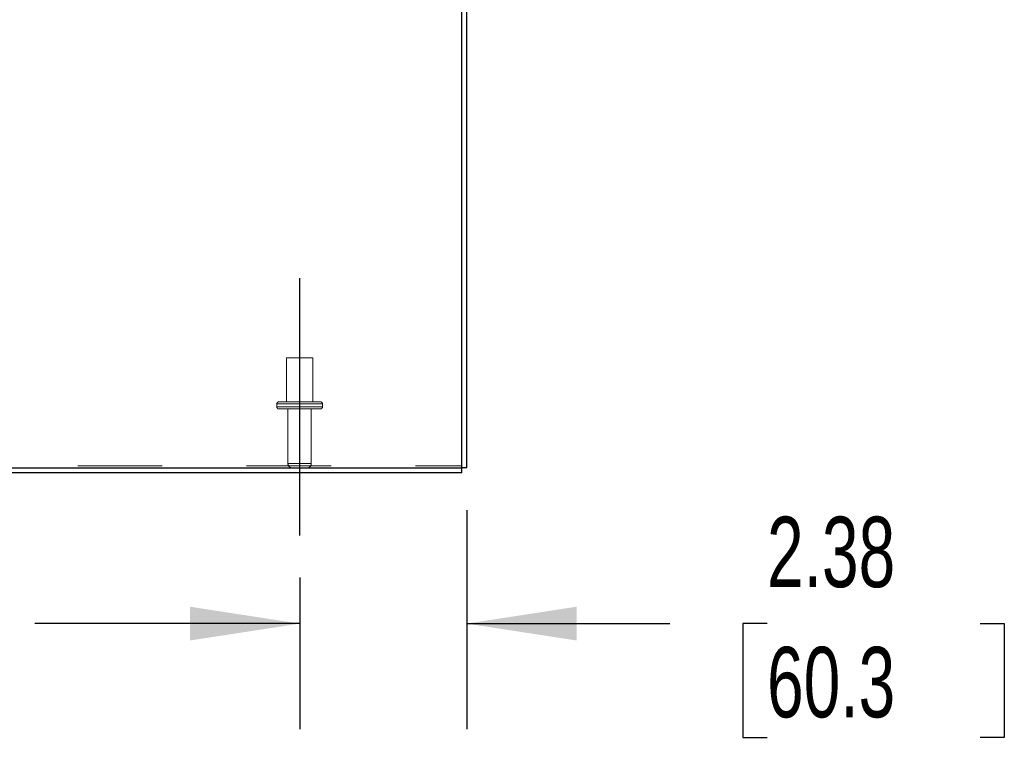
# Model space of a CAD drawing. Header units: inches. Extents: x 0.2 to 10.7, y 0.2 to 7.9.
# Tile 16 of 104: x 4.1 to 5.2, y 1.1 to 1.9. Entities that reach past the tile are written whole.
import ezdxf

# ---------------------------------------------------------------- set-up
doc = ezdxf.new("R2010")
doc.units = ezdxf.units.IN
doc.header["$MEASUREMENT"] = 0
doc.linetypes.add('CENTERX2', pattern=[0.8, 0.5, -0.1, 0.1, -0.1])
doc.linetypes.add('HIDDEN', pattern=[0.075, 0.05, -0.025])
doc.layers.add('CENTER', color=40, linetype='CENTERX2')
doc.layers.add('DIMENSIONS', color=140, linetype='Continuous')
doc.styles.add('SLDTEXTSTYLE0', font='TXT', dxfattribs={"width": 0.7})
doc.dimstyles.new('SLDDIMSTYLE0', dxfattribs={"dimtxt": 0.084961, "dimasz": 0.13, "dimexe": 0, "dimexo": 0.0625, "dimgap": 0.02124, "dimtad": 0, "dimtih": 1, "dimtoh": 1, "dimlfac": 12, "dimrnd": 1e-09, "dimzin": 12, "dimdsep": 46, "dimtxsty": 'SLDTEXTSTYLE0', "dimsah": 1, "dimcen": 0.09, "dimadec": 0, "dimazin": 3, "dimtfac": 1, "dimtofl": 0, "dimtmove": 0, "dimatfit": 3, "dimfxl": 0, "dimfrac": 2, "dimtolj": 1, "dimtzin": 12, "dimarcsym": 0})
doc.dimstyles.new('SLDDIMSTYLE1', dxfattribs={"dimtxt": 0.084961, "dimasz": 0.13, "dimexe": 0, "dimexo": 0.0625, "dimgap": 0.02124, "dimtad": 0, "dimtih": 1, "dimtoh": 1, "dimlfac": 12, "dimrnd": 1e-09, "dimzin": 12, "dimdsep": 46, "dimtxsty": 'SLDTEXTSTYLE0', "dimsah": 1, "dimcen": 0.09, "dimadec": 0, "dimazin": 3, "dimtfac": 1, "dimtmove": 0, "dimatfit": 0, "dimfxl": 0, "dimfrac": 2, "dimtolj": 1, "dimtzin": 12, "dimarcsym": 0})

# ---------------------------------------------------------------- blocks, each defined once
blk = doc.blocks.new('_D_22')
at = {"layer": 'DIMENSIONS'}
for p, q in [((3.127, 1.2635), (3.127, 1.084)), ((4.3979, 1.2635), (4.3979, 1.084)), ((3.127, 1.209), (3.5309, 1.209)), ((3.646, 1.209), (3.6175, 1.209)), ((3.6175, 1.209), (3.6175, 1.074)), ((3.9692, 1.209), (3.9977, 1.209)), ((3.9977, 1.209), (3.9977, 1.074)), ((4.3979, 1.209), (4.0843, 1.209)), ((3.6175, 1.074), (3.646, 1.074)), ((3.9977, 1.074), (3.9692, 1.074))]:
    blk.add_line(p, q, dxfattribs=at)
for points in [[(3.127, 1.209), (3.257, 1.189), (3.257, 1.229)], [(4.3979, 1.209), (4.2679, 1.229), (4.2679, 1.189)]]:
    blk.add_solid(points, dxfattribs=at)
at = {"layer": 'DIMENSIONS', "char_height": 0.08333, "attachment_point": 1, "style": 'SLDTEXTSTYLE0'}
for s, insert in [('15.25', (3.646, 1.3355)), ('387.4', (3.646, 1.1814))]:
    blk.add_mtext(s, dxfattribs=dict(at, insert=insert))
blk = doc.blocks.new('_D_23')
at = {"layer": 'DIMENSIONS'}
for p, q in [((4.5958, 1.3434), (4.5958, 1.084)), ((4.3979, 1.2635), (4.3979, 1.084)), ((4.3979, 1.209), (4.1479, 1.209)), ((4.5958, 1.209), (4.8363, 1.209)), ((4.9514, 1.209), (4.9229, 1.209)), ((4.9229, 1.209), (4.9229, 1.074)), ((5.2039, 1.209), (5.2324, 1.209)), ((5.2324, 1.209), (5.2324, 1.074)), ((4.9229, 1.074), (4.9514, 1.074)), ((5.2324, 1.074), (5.2039, 1.074))]:
    blk.add_line(p, q, dxfattribs=at)
for points in [[(4.3979, 1.209), (4.2679, 1.229), (4.2679, 1.189)], [(4.5958, 1.209), (4.7258, 1.189), (4.7258, 1.229)]]:
    blk.add_solid(points, dxfattribs=at)
at = {"layer": 'DIMENSIONS', "char_height": 0.08333, "attachment_point": 1, "style": 'SLDTEXTSTYLE0'}
for s, insert in [('2.38', (4.9514, 1.3355)), ('60.3', (4.9514, 1.1814))]:
    blk.add_mtext(s, dxfattribs=dict(at, insert=insert))

msp = doc.modelspace()

# ---------------------------------------------------------------- linework, layer by layer
at = {"color": 7, "linetype": 'Continuous', "lineweight": 25}
for p, q in [((4.5897978, 1.3933726), (4.5897978, 2.3592999)), ((4.5957978, 1.3933726), (4.5957978, 2.3592966)), ((2.9351312, 1.3933726), (4.5897978, 1.3933726)), ((4.5957978, 1.3933726), (4.5897978, 1.3933726)), ((4.5897978, 1.3873726), (4.5897978, 1.3933726)), ((4.5897978, 1.3873726), (2.9381312, 1.3873726))]:
    msp.add_line(p, q, dxfattribs=at)
at = {"color": 7, "linetype": 'HIDDEN', "lineweight": 18}
for p, q in [((4.4135062, 1.5235393), (4.3822562, 1.5235393)), ((4.3822562, 1.5235393), (4.3822562, 1.4714559)), ((4.4135062, 1.4714559), (4.4135062, 1.5235393)), ((4.4224645, 1.4714559), (4.3732978, 1.4714559)), ((4.4249645, 1.4689559), (4.3707978, 1.4689559)), ((4.4249645, 1.4689559), (4.3707978, 1.4689559)), ((4.3707978, 1.4689559), (4.3707978, 1.4656226)), ((4.4249645, 1.4656226), (4.3707978, 1.4656226)), ((4.4249645, 1.4656226), (4.3707978, 1.4656226)), ((4.4224645, 1.4631226), (4.3732978, 1.4631226)), ((4.3840478, 1.4631226), (4.3840478, 1.3983726)), ((4.4117145, 1.3983726), (4.4117145, 1.4631226)), ((4.4249645, 1.4656226), (4.4249645, 1.4689559)), ((2.9351312, 1.3959083), (4.5897978, 1.3959083)), ((4.4117145, 1.3983726), (4.3842023, 1.3983726)), ((4.4117145, 1.3983726), (4.3842023, 1.3983726))]:
    msp.add_line(p, q, dxfattribs=at)
for centre, radius, start, end in [((4.3732978, 1.4689559), 0.0025, 90, 180), ((4.4224645, 1.4689559), 0.0025, 0, 90), ((4.3732978, 1.4656226), 0.0025, 180, 270), ((4.4224645, 1.4656226), 0.0025, 270, 0), ((4.3890478, 1.3983726), 0.005, 180, 270), ((4.4067145, 1.3983726), 0.005, 270, 0)]:
    msp.add_arc(centre, radius, start, end, dxfattribs=at)
at = {"layer": 'CENTER'}
msp.add_line((4.3978812, 1.6178323), (4.3978812, 1.3134712), dxfattribs=at)

# ---------------------------------------------------------------- dimensions: what is measured, and where the dimension line sits
at = {"layer": 'DIMENSIONS'}
for base, p1, p2, dimstyle, picture, middle in [((4.59579782, 1.20902899), (4.39788115, 1.31347116), (4.59579782, 1.3933726), 'SLDDIMSTYLE1', '_D_23', (5.0776471, 1.20902899)), ((4.3978812, 1.209029), (3.1270478, 1.3134712), (4.3978812, 1.3134712), 'SLDDIMSTYLE0', '_D_22', (3.8076137, 1.209029))]:
    dim = msp.add_linear_dim(base=base, p1=p1, p2=p2, dimstyle=dimstyle, dxfattribs=at)
    dim.commit()
    dim.dimension.update_dxf_attribs({"geometry": picture, "text_midpoint": middle, "dimtype": 160})

doc.saveas('drawing.dxf')
